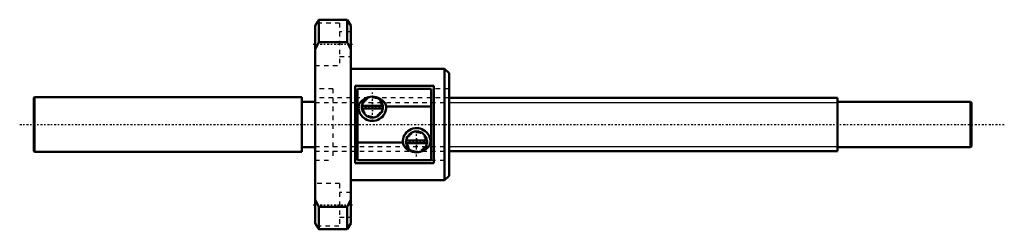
# Model space of a CAD drawing. Header units: millimetres. Extents: x -66 to 154, y -24 to 24.
import ezdxf

# ---------------------------------------------------------------- set-up
doc = ezdxf.new("R2010")
doc.units = ezdxf.units.MM
doc.linetypes.add('Center', pattern=[1.5, 0.45, -0.5, 0.05, -0.5])
doc.linetypes.add('Dashed', pattern=[2, 1, -1])
for name, color, linetype, lineweight in [('2d ConnectionPoints', 7, 'Continuous', 50), ('AM_0', 7, 'Continuous', 50), ('AM_5', 3, 'Continuous', 25), ('AM_7', 7, 'Center', 25), ('AM_9', 6, 'Dashed', 25)]:
    doc.layers.add(name, color=color, linetype=linetype, lineweight=lineweight)

# ---------------------------------------------------------------- blocks, each defined once
blk = doc.blocks.new('1_MBF_1202_3_7_nut_0_in_MBF1202_3_7RRGT_210LC3A_0__0')
at = {"layer": 'AM_0'}
for p, q in [((0, 22.06), (0.34, 22.75)), ((0, -22.06), (0, 22.06)), ((0.81, 23.5), (0.34, 22.75)), ((7.19, 23.5), (0.81, 23.5)), ((0.81, 23.5), (0.81, 18.49)), ((7.19, 18.49), (7.19, 23.5)), ((8, 22.2), (7.19, 23.5)), ((8, -22.2), (8, 22.2)), ((0.81, 18.49), (0, 16.81)), ((7.19, 18.49), (0.81, 18.49)), ((8, 16.81), (7.19, 18.49)), ((29, 12.5), (8, 12.5)), ((30, 11.5), (29, 12.5)), ((29, 12.5), (29, -12.5)), ((30, 11.5), (30, -11.5)), ((9, -8.67), (9, 8.67)), ((26.6, 8.67), (9, 8.67)), ((26.03, 8.03), (9.53, 8.03)), ((9.53, 8.03), (9.53, -8.03)), ((26.03, 8.03), (26.03, -8.03)), ((26.6, -8.67), (26.6, 8.67)), ((9.73, 4.02), (9.53, 4.02)), ((10.48, 3.6), (10.48, 4.2)), ((15.16, 4.2), (10.5, 4.2)), ((15.16, 3.6), (10.5, 3.6)), ((15.18, 3.6), (15.18, 4.2)), ((26.03, 4.02), (15.93, 4.02)), ((19.63, -4.02), (9.53, -4.02)), ((20.38, -4.2), (20.38, -3.6)), ((25.06, -3.6), (20.4, -3.6)), ((25.06, -4.2), (20.4, -4.2)), ((25.08, -4.2), (25.08, -3.6)), ((26.03, -4.02), (25.83, -4.02)), ((9, -8.67), (26.6, -8.67)), ((26.03, -8.03), (9.53, -8.03)), ((8, -12.5), (29, -12.5)), ((29, -12.5), (30, -11.5)), ((0, -16.81), (0.81, -18.49)), ((7.19, -18.49), (8, -16.81)), ((7.19, -18.49), (0.81, -18.49)), ((0.81, -18.49), (0.81, -23.5)), ((7.19, -23.5), (7.19, -18.49)), ((0.34, -22.75), (0, -22.06)), ((0.34, -22.74), (0.81, -23.5)), ((0.81, -23.5), (7.19, -23.5)), ((7.19, -23.5), (8, -22.2))]:
    blk.add_line(p, q, dxfattribs=at)
for points in [[(12.19, 6.15), (11.83, 6.08), (11.3, 5.89), (10.81, 5.62), (10.45, 5.34), (10.15, 5.01), (9.96, 4.73), (9.82, 4.42), (9.73, 4.02)], [(15.93, 4.02), (15.87, 4.31), (15.76, 4.59), (15.62, 4.85), (15.36, 5.18), (15.05, 5.47), (14.59, 5.77), (14.09, 5.99), (13.55, 6.14), (13.47, 6.15)], [(19.63, -4.02), (19.69, -4.31), (19.79, -4.59), (19.93, -4.85), (20.19, -5.18), (20.5, -5.47), (20.96, -5.77), (21.47, -5.99), (22.01, -6.14), (22.09, -6.15)], [(23.37, -6.15), (23.72, -6.08), (24.26, -5.89), (24.75, -5.62), (25.1, -5.34), (25.41, -5.01), (25.59, -4.73), (25.73, -4.42), (25.83, -4.02)]]:
    blk.add_lwpolyline(points, dxfattribs=at)
for centre, radius, start, end in [((12.83, 3.9), 2.35, 7.3344, 172.6656), ((12.83, 3.9), 3.1, 177.874, 2.126), ((12.83, 3.9), 2.35, 187.3344, 352.6656), ((22.73, -3.9), 3.1, 357.874, 182.126), ((22.73, -3.9), 2.35, 7.3344, 172.6656), ((22.73, -3.9), 2.35, 187.3344, 352.6656)]:
    blk.add_arc(centre, radius, start, end, dxfattribs=at)
at = {"layer": 'AM_7'}
for p, q in [((-0.4, 18), (8.4, 18)), ((12.83, 0.64), (12.83, 7.16)), ((9.57, 3.9), (16.08, 3.9)), ((22.73, -7.16), (22.73, -0.65)), ((19.47, -3.9), (25.98, -3.9)), ((-0.4, -18), (8.4, -18))]:
    blk.add_line(p, q, dxfattribs=at)
at = {"layer": 'AM_9'}
for p, q in [((5.5, 22.75), (0.34, 22.75)), ((5.5, 22.75), (5.5, 13.25)), ((8, 20.75), (5.5, 20.75)), ((0, 13.25), (5.5, 13.25)), ((5.5, 15.25), (8, 15.25)), ((4, 8), (0, 8)), ((4, 8), (4, -8)), ((30, 8), (26, 8)), ((26, 8), (26, -8)), ((26, 6), (4, 6)), ((4, -6), (26, -6)), ((0, -8), (4, -8)), ((26, -8), (30, -8)), ((5.5, -13.25), (0, -13.25)), ((5.5, -13.25), (5.5, -22.75)), ((8, -15.25), (5.5, -15.25)), ((5.5, -20.75), (8, -20.75)), ((0.34, -22.75), (5.5, -22.75))]:
    blk.add_line(p, q, dxfattribs=at)
for centre, start, end in [((12.83, 3.9), 8.3293, 171.6707), ((12.83, 3.9), 188.3293, 351.6707), ((22.73, -3.9), 8.3293, 171.6707), ((22.73, -3.9), 188.3293, 351.6707)]:
    blk.add_arc(centre, 2.07, start, end, dxfattribs=at)
blk = doc.blocks.new('2_MBF120237RRGT210LC3A0_0_in_MBF1202_3_7RRGT_210LC3A_0__0')
at = {"layer": 'AM_0'}
for p, q in [((-62.8, 6.15), (-63, 5.95)), ((-63, 5.95), (-63, -5.95)), ((-3, 6.15), (-62.8, 6.15)), ((-62.8, 6.15), (-62.8, -6.15)), ((-3, 6.15), (-3, -6.15)), ((0, 5.1), (-3, 5.1)), ((117, 6), (30, 6)), ((117, 6), (117, -6)), ((146.8, 5.1), (117, 5.1)), ((147, 4.9), (146.8, 5.1)), ((146.8, 5.1), (146.8, -5.1)), ((147, 4.9), (147, -4.9)), ((-63, -5.95), (-62.8, -6.15)), ((-62.8, -6.15), (-3, -6.15)), ((-3, -5.1), (0, -5.1)), ((30, -6), (117, -6)), ((117, -5.1), (146.8, -5.1)), ((146.8, -5.1), (147, -4.9))]:
    blk.add_line(p, q, dxfattribs=at)
at = {"layer": 'AM_5', "linetype": 'Dashed'}
for p, q in [((0, 4.9265), (30, 4.9265)), ((0, -4.9265), (30, -4.9265))]:
    blk.add_line(p, q, dxfattribs=at)
at = {"layer": 'AM_5'}
for p, q in [((30, 4.9265), (117, 4.9265)), ((30, -4.9265), (117, -4.9265))]:
    blk.add_line(p, q, dxfattribs=at)
at = {"layer": 'AM_7'}
blk.add_line((-66.15, 0), (154.35, 0), dxfattribs=at)
at = {"layer": 'AM_9'}
for p, q in [((30, 6), (0, 6)), ((0, -6), (30, -6))]:
    blk.add_line(p, q, dxfattribs=at)

msp = doc.modelspace()

# ---------------------------------------------------------------- linework, layer by layer
at = {"layer": '2d ConnectionPoints'}
msp.add_point((0, 0), dxfattribs=at)
msp.add_point((0, 0), dxfattribs=at)

# ---------------------------------------------------------------- block references
for name in ['1_MBF_1202_3_7_nut_0_in_MBF1202_3_7RRGT_210LC3A_0__0', '2_MBF120237RRGT210LC3A0_0_in_MBF1202_3_7RRGT_210LC3A_0__0']:
    msp.add_blockref(name, (0, 0))

doc.saveas('drawing.dxf')
